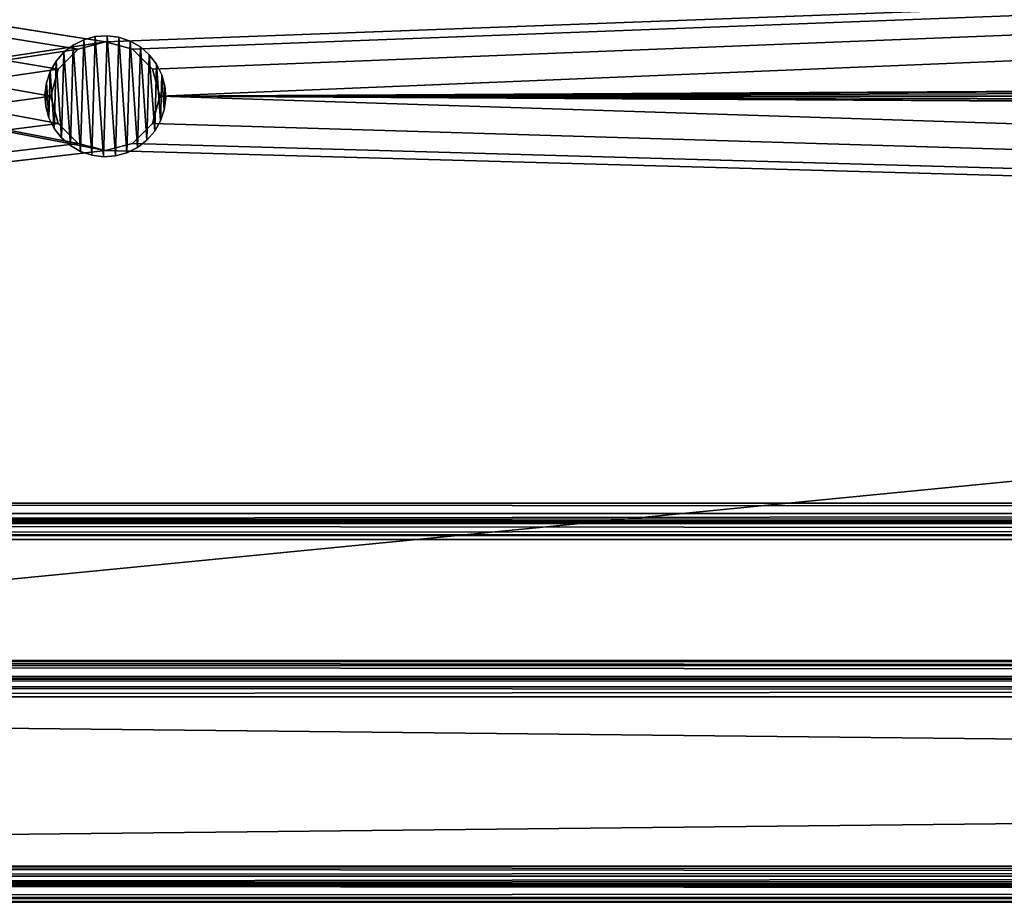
# Model space of a CAD drawing. Header units: millimetres. Extents: x 3 to 784, y 0 to 80.
# Tile 3 of 10: x 149 to 198, y 0 to 44. Entities that reach past the tile are written whole.
import ezdxf

# ---------------------------------------------------------------- set-up
doc = ezdxf.new("R2010")
doc.units = ezdxf.units.MM
doc.header["$LTSCALE"] = 25.4
doc.layers.get('0').update_dxf_attribs({"true_color": 0xff5454})

# ---------------------------------------------------------------- blocks, each defined once
blk = doc.blocks.new('CAMELEON-CANOPY-B-780-8562-8561.STL#2')
at = {"color": 0}
mesh = blk.add_polyface(dxfattribs=at)
corners = [(783.608, 2.196, 42.005), (3.608, 78.596, 42.005), (3.608, 2.196, 42.005), (783.608, 78.596, 42.005)]
mesh.append_faces([[corners[k] for k in face] for face in [(0, 1, 2), (1, 0, 3)]], dxfattribs={"vtx0": -1, "color": 0})
mesh = blk.add_polyface(dxfattribs=at)
corners = [(783.608, 78.596, 41.205), (3.608, 2.196, 41.205), (3.608, 78.596, 41.205), (783.608, 2.196, 41.205)]
mesh.append_faces([[corners[k] for k in face] for face in [(0, 1, 2), (1, 0, 3)]], dxfattribs={"vtx0": -1, "color": 0})
mesh = blk.add_polyface(dxfattribs=at)
corners = [(3.608, 20.196, 15.805), (153.608, 37.696, 15.805), (3.608, 66.596, 15.805), (783.608, 20.196, 15.805), (152.258, 38.058, 15.805), (151.27, 39.046, 15.805), (150.908, 40.396, 15.805), (154.958, 38.058, 15.805), (155.946, 39.046, 15.805), (156.308, 40.396, 15.805), (633.608, 37.696, 15.805), (632.258, 38.058, 15.805), (631.27, 39.046, 15.805), (630.908, 40.396, 15.805), (634.958, 38.058, 15.805), (635.946, 39.046, 15.805), (636.308, 40.396, 15.805), (153.608, 43.096, 15.805), (783.608, 66.596, 15.805), (152.258, 42.734, 15.805), (151.27, 41.746, 15.805), (154.958, 42.734, 15.805), (155.946, 41.746, 15.805), (633.608, 43.096, 15.805), (632.258, 42.734, 15.805), (631.27, 41.746, 15.805), (634.958, 42.734, 15.805), (635.946, 41.746, 15.805)]
mesh.append_faces([[corners[k] for k in face] for face in [(0, 1, 2), (1, 3, 7), (7, 3, 8), (8, 3, 9), (10, 3, 14), (14, 3, 15), (15, 3, 16), (2, 17, 18), (17, 2, 19), (19, 2, 20), (20, 2, 6), (23, 9, 24), (24, 9, 25), (25, 9, 13), (18, 16, 3)]], dxfattribs={"vtx0": -1, "vtx1": -1, "color": 0})
mesh.append_faces([[corners[k] for k in face] for face in [(9, 3, 10), (18, 9, 23)]], dxfattribs={"vtx0": -1, "vtx1": -1, "vtx2": -1, "color": 0})
mesh.append_faces([[corners[k] for k in face] for face in [(1, 0, 3), (2, 1, 4), (2, 4, 5), (2, 5, 6), (9, 10, 11), (9, 11, 12), (9, 12, 13), (18, 17, 21), (18, 21, 22), (18, 22, 9), (18, 23, 26), (18, 26, 27), (18, 27, 16)]], dxfattribs={"vtx0": -1, "vtx2": -1, "color": 0})
mesh = blk.add_polyface(dxfattribs=at)
corners = [(3.608, 66.596, 15.005), (153.608, 43.096, 15.005), (3.608, 20.196, 15.005), (783.608, 66.596, 15.005), (152.258, 42.734, 15.005), (151.27, 41.746, 15.005), (150.908, 40.396, 15.005), (154.958, 42.734, 15.005), (155.946, 41.746, 15.005), (156.308, 40.396, 15.005), (633.608, 43.096, 15.005), (632.258, 42.734, 15.005), (631.27, 41.746, 15.005), (630.908, 40.396, 15.005), (634.958, 42.734, 15.005), (635.946, 41.746, 15.005), (636.308, 40.396, 15.005), (153.608, 37.696, 15.005), (783.608, 20.196, 15.005), (152.258, 38.058, 15.005), (151.27, 39.046, 15.005), (154.958, 38.058, 15.005), (155.946, 39.046, 15.005), (633.608, 37.696, 15.005), (632.258, 38.058, 15.005), (631.27, 39.046, 15.005), (634.958, 38.058, 15.005), (635.946, 39.046, 15.005)]
mesh.append_faces([[corners[k] for k in face] for face in [(0, 1, 2), (1, 3, 7), (7, 3, 8), (8, 3, 9), (10, 3, 14), (14, 3, 15), (15, 3, 16), (2, 17, 18), (17, 2, 19), (19, 2, 20), (20, 2, 6), (23, 9, 24), (24, 9, 25), (25, 9, 13), (18, 16, 3)]], dxfattribs={"vtx0": -1, "vtx1": -1, "color": 0})
mesh.append_faces([[corners[k] for k in face] for face in [(9, 3, 10), (18, 9, 23)]], dxfattribs={"vtx0": -1, "vtx1": -1, "vtx2": -1, "color": 0})
mesh.append_faces([[corners[k] for k in face] for face in [(1, 0, 3), (2, 1, 4), (2, 4, 5), (2, 5, 6), (9, 10, 11), (9, 11, 12), (9, 12, 13), (18, 17, 21), (18, 21, 22), (18, 22, 9), (18, 23, 26), (18, 26, 27), (18, 27, 16)]], dxfattribs={"vtx0": -1, "vtx2": -1, "color": 0})
mesh = blk.add_polyface(dxfattribs=at)
corners = [(150.65, 39.894, 15.005), (150.683, 41.064, 15.005), (150.609, 40.48, 15.005), (150.805, 39.326, 15.005), (150.87, 41.622, 15.005), (151.068, 38.8, 15.005), (151.161, 42.132, 15.005), (151.428, 38.335, 15.005), (151.547, 42.576, 15.005), (151.872, 37.949, 15.005), (152.012, 42.936, 15.005), (152.382, 37.658, 15.005), (152.538, 43.199, 15.005), (152.94, 37.471, 15.005), (153.106, 43.354, 15.005), (153.524, 37.397, 15.005), (153.692, 43.395, 15.005), (154.11, 37.438, 15.005), (154.276, 43.321, 15.005), (154.678, 37.593, 15.005), (154.834, 43.134, 15.005), (155.204, 37.856, 15.005), (155.344, 42.843, 15.005), (155.669, 38.216, 15.005), (155.788, 42.457, 15.005), (156.055, 38.66, 15.005), (156.148, 41.992, 15.005), (156.346, 39.17, 15.005), (156.411, 41.466, 15.005), (156.533, 39.728, 15.005), (156.566, 40.898, 15.005), (156.607, 40.312, 15.005)]
mesh.append_faces([[corners[k] for k in face] for face in [(0, 1, 2), (30, 29, 31)]], dxfattribs={"vtx0": -1, "color": 0})
mesh.append_faces([[corners[k] for k in face] for face in [(1, 3, 4), (4, 5, 6), (6, 7, 8), (8, 9, 10), (10, 11, 12), (12, 13, 14), (14, 15, 16), (16, 17, 18), (18, 19, 20), (20, 21, 22), (22, 23, 24), (24, 25, 26), (26, 27, 28), (28, 29, 30)]], dxfattribs={"vtx0": -1, "vtx1": -1, "color": 0})
mesh.append_faces([[corners[k] for k in face] for face in [(1, 0, 3), (4, 3, 5), (6, 5, 7), (8, 7, 9), (10, 9, 11), (12, 11, 13), (14, 13, 15), (16, 15, 17), (18, 17, 19), (20, 19, 21), (22, 21, 23), (24, 23, 25), (26, 25, 27), (28, 27, 29)]], dxfattribs={"vtx0": -1, "vtx2": -1, "color": 0})
mesh = blk.add_polyface(dxfattribs=at)
corners = [(150.683, 41.064, 0.805), (150.65, 39.894, 0.805), (150.609, 40.48, 0.805), (150.805, 39.326, 0.805), (150.87, 41.622, 0.805), (151.068, 38.8, 0.805), (151.161, 42.132, 0.805), (151.428, 38.335, 0.805), (151.547, 42.576, 0.805), (151.872, 37.949, 0.805), (152.012, 42.936, 0.805), (152.382, 37.658, 0.805), (152.538, 43.199, 0.805), (152.94, 37.471, 0.805), (153.106, 43.354, 0.805), (153.524, 37.397, 0.805), (153.692, 43.395, 0.805), (154.11, 37.438, 0.805), (154.276, 43.321, 0.805), (154.678, 37.593, 0.805), (154.834, 43.134, 0.805), (155.204, 37.856, 0.805), (155.344, 42.843, 0.805), (155.669, 38.216, 0.805), (155.788, 42.457, 0.805), (156.055, 38.66, 0.805), (156.148, 41.992, 0.805), (156.346, 39.17, 0.805), (156.411, 41.466, 0.805), (156.533, 39.728, 0.805), (156.566, 40.898, 0.805), (156.607, 40.312, 0.805)]
mesh.append_faces([[corners[k] for k in face] for face in [(0, 1, 2), (29, 30, 31)]], dxfattribs={"vtx0": -1, "color": 0})
mesh.append_faces([[corners[k] for k in face] for face in [(1, 0, 3), (3, 4, 5), (5, 6, 7), (7, 8, 9), (9, 10, 11), (11, 12, 13), (13, 14, 15), (15, 16, 17), (17, 18, 19), (19, 20, 21), (21, 22, 23), (23, 24, 25), (25, 26, 27), (27, 28, 29)]], dxfattribs={"vtx0": -1, "vtx1": -1, "color": 0})
mesh.append_faces([[corners[k] for k in face] for face in [(3, 0, 4), (5, 4, 6), (7, 6, 8), (9, 8, 10), (11, 10, 12), (13, 12, 14), (15, 14, 16), (17, 16, 18), (19, 18, 20), (21, 20, 22), (23, 22, 24), (25, 24, 26), (27, 26, 28), (29, 28, 30)]], dxfattribs={"vtx0": -1, "vtx2": -1, "color": 0})
mesh = blk.add_polyface(dxfattribs=at)
corners = [(152.012, 42.936, 15.005), (152.538, 43.199, 0.805), (152.012, 42.936, 0.805), (152.538, 43.199, 15.005)]
mesh.append_faces([[corners[k] for k in face] for face in [(0, 1, 2), (1, 0, 3)]], dxfattribs={"vtx0": -1, "color": 0})
mesh = blk.add_polyface(dxfattribs=at)
corners = [(153.608, 43.096, 15.805), (152.258, 42.734, 15.005), (153.608, 43.096, 15.005), (152.258, 42.734, 15.805)]
mesh.append_faces([[corners[k] for k in face] for face in [(0, 1, 2), (1, 0, 3)]], dxfattribs={"vtx0": -1, "color": 0})
mesh = blk.add_polyface(dxfattribs=at)
corners = [(152.538, 43.199, 15.005), (153.106, 43.354, 0.805), (152.538, 43.199, 0.805), (153.106, 43.354, 15.005)]
mesh.append_faces([[corners[k] for k in face] for face in [(0, 1, 2), (1, 0, 3)]], dxfattribs={"vtx0": -1, "color": 0})
mesh = blk.add_polyface(dxfattribs=at)
corners = [(153.106, 43.354, 15.005), (153.692, 43.395, 0.805), (153.106, 43.354, 0.805), (153.692, 43.395, 15.005)]
mesh.append_faces([[corners[k] for k in face] for face in [(0, 1, 2), (1, 0, 3)]], dxfattribs={"vtx0": -1, "color": 0})
mesh = blk.add_polyface(dxfattribs=at)
corners = [(154.958, 42.734, 15.805), (153.608, 43.096, 15.005), (154.958, 42.734, 15.005), (153.608, 43.096, 15.805)]
mesh.append_faces([[corners[k] for k in face] for face in [(0, 1, 2), (1, 0, 3)]], dxfattribs={"vtx0": -1, "color": 0})
mesh = blk.add_polyface(dxfattribs=at)
corners = [(153.692, 43.395, 15.005), (154.276, 43.321, 0.805), (153.692, 43.395, 0.805), (154.276, 43.321, 15.005)]
mesh.append_faces([[corners[k] for k in face] for face in [(0, 1, 2), (1, 0, 3)]], dxfattribs={"vtx0": -1, "color": 0})
mesh = blk.add_polyface(dxfattribs=at)
corners = [(154.276, 43.321, 15.005), (154.834, 43.134, 0.805), (154.276, 43.321, 0.805), (154.834, 43.134, 15.005)]
mesh.append_faces([[corners[k] for k in face] for face in [(0, 1, 2), (1, 0, 3)]], dxfattribs={"vtx0": -1, "color": 0})
mesh = blk.add_polyface(dxfattribs=at)
corners = [(154.834, 43.134, 15.005), (155.344, 42.843, 0.805), (154.834, 43.134, 0.805), (155.344, 42.843, 15.005)]
mesh.append_faces([[corners[k] for k in face] for face in [(0, 1, 2), (1, 0, 3)]], dxfattribs={"vtx0": -1, "color": 0})
mesh = blk.add_polyface(dxfattribs=at)
corners = [(151.547, 42.576, 15.005), (151.161, 42.132, 0.805), (151.161, 42.132, 15.005), (151.547, 42.576, 0.805)]
mesh.append_faces([[corners[k] for k in face] for face in [(0, 1, 2), (1, 0, 3)]], dxfattribs={"vtx0": -1, "color": 0})
mesh = blk.add_polyface(dxfattribs=at)
corners = [(152.258, 42.734, 15.805), (151.27, 41.746, 15.005), (152.258, 42.734, 15.005), (151.27, 41.746, 15.805)]
mesh.append_faces([[corners[k] for k in face] for face in [(0, 1, 2), (1, 0, 3)]], dxfattribs={"vtx0": -1, "color": 0})
mesh = blk.add_polyface(dxfattribs=at)
corners = [(151.547, 42.576, 15.005), (152.012, 42.936, 0.805), (151.547, 42.576, 0.805), (152.012, 42.936, 15.005)]
mesh.append_faces([[corners[k] for k in face] for face in [(0, 1, 2), (1, 0, 3)]], dxfattribs={"vtx0": -1, "color": 0})
mesh = blk.add_polyface(dxfattribs=at)
corners = [(155.946, 41.746, 15.805), (154.958, 42.734, 15.005), (155.946, 41.746, 15.005), (154.958, 42.734, 15.805)]
mesh.append_faces([[corners[k] for k in face] for face in [(0, 1, 2), (1, 0, 3)]], dxfattribs={"vtx0": -1, "color": 0})
mesh = blk.add_polyface(dxfattribs=at)
corners = [(155.344, 42.843, 15.005), (155.788, 42.457, 0.805), (155.344, 42.843, 0.805), (155.788, 42.457, 15.005)]
mesh.append_faces([[corners[k] for k in face] for face in [(0, 1, 2), (1, 0, 3)]], dxfattribs={"vtx0": -1, "color": 0})
mesh = blk.add_polyface(dxfattribs=at)
corners = [(151.161, 42.132, 15.005), (150.87, 41.622, 0.805), (150.87, 41.622, 15.005), (151.161, 42.132, 0.805)]
mesh.append_faces([[corners[k] for k in face] for face in [(0, 1, 2), (1, 0, 3)]], dxfattribs={"vtx0": -1, "color": 0})
mesh = blk.add_polyface(dxfattribs=at)
corners = [(155.788, 42.457, 0.805), (156.148, 41.992, 15.005), (156.148, 41.992, 0.805), (155.788, 42.457, 15.005)]
mesh.append_faces([[corners[k] for k in face] for face in [(0, 1, 2), (1, 0, 3)]], dxfattribs={"vtx0": -1, "color": 0})
mesh = blk.add_polyface(dxfattribs=at)
corners = [(150.87, 41.622, 15.005), (150.683, 41.064, 0.805), (150.683, 41.064, 15.005), (150.87, 41.622, 0.805)]
mesh.append_faces([[corners[k] for k in face] for face in [(0, 1, 2), (1, 0, 3)]], dxfattribs={"vtx0": -1, "color": 0})
mesh = blk.add_polyface(dxfattribs=at)
corners = [(151.27, 41.746, 15.005), (150.908, 40.396, 15.805), (150.908, 40.396, 15.005), (151.27, 41.746, 15.805)]
mesh.append_faces([[corners[k] for k in face] for face in [(0, 1, 2), (1, 0, 3)]], dxfattribs={"vtx0": -1, "color": 0})
mesh = blk.add_polyface(dxfattribs=at)
corners = [(155.946, 41.746, 15.805), (156.308, 40.396, 15.005), (156.308, 40.396, 15.805), (155.946, 41.746, 15.005)]
mesh.append_faces([[corners[k] for k in face] for face in [(0, 1, 2), (1, 0, 3)]], dxfattribs={"vtx0": -1, "color": 0})
mesh = blk.add_polyface(dxfattribs=at)
corners = [(156.148, 41.992, 0.805), (156.411, 41.466, 15.005), (156.411, 41.466, 0.805), (156.148, 41.992, 15.005)]
mesh.append_faces([[corners[k] for k in face] for face in [(0, 1, 2), (1, 0, 3)]], dxfattribs={"vtx0": -1, "color": 0})
mesh = blk.add_polyface(dxfattribs=at)
corners = [(150.683, 41.064, 15.005), (150.609, 40.48, 0.805), (150.609, 40.48, 15.005), (150.683, 41.064, 0.805)]
mesh.append_faces([[corners[k] for k in face] for face in [(0, 1, 2), (1, 0, 3)]], dxfattribs={"vtx0": -1, "color": 0})
mesh = blk.add_polyface(dxfattribs=at)
corners = [(156.411, 41.466, 0.805), (156.566, 40.898, 15.005), (156.566, 40.898, 0.805), (156.411, 41.466, 15.005)]
mesh.append_faces([[corners[k] for k in face] for face in [(0, 1, 2), (1, 0, 3)]], dxfattribs={"vtx0": -1, "color": 0})
mesh = blk.add_polyface(dxfattribs=at)
corners = [(156.566, 40.898, 0.805), (156.607, 40.312, 15.005), (156.607, 40.312, 0.805), (156.566, 40.898, 15.005)]
mesh.append_faces([[corners[k] for k in face] for face in [(0, 1, 2), (1, 0, 3)]], dxfattribs={"vtx0": -1, "color": 0})
mesh = blk.add_polyface(dxfattribs=at)
corners = [(150.609, 40.48, 15.005), (150.65, 39.894, 0.805), (150.65, 39.894, 15.005), (150.609, 40.48, 0.805)]
mesh.append_faces([[corners[k] for k in face] for face in [(0, 1, 2), (1, 0, 3)]], dxfattribs={"vtx0": -1, "color": 0})
mesh = blk.add_polyface(dxfattribs=at)
corners = [(150.908, 40.396, 15.005), (151.27, 39.046, 15.805), (151.27, 39.046, 15.005), (150.908, 40.396, 15.805)]
mesh.append_faces([[corners[k] for k in face] for face in [(0, 1, 2), (1, 0, 3)]], dxfattribs={"vtx0": -1, "color": 0})
mesh = blk.add_polyface(dxfattribs=at)
corners = [(156.308, 40.396, 15.805), (155.946, 39.046, 15.005), (155.946, 39.046, 15.805), (156.308, 40.396, 15.005)]
mesh.append_faces([[corners[k] for k in face] for face in [(0, 1, 2), (1, 0, 3)]], dxfattribs={"vtx0": -1, "color": 0})
mesh = blk.add_polyface(dxfattribs=at)
corners = [(156.607, 40.312, 0.805), (156.533, 39.728, 15.005), (156.533, 39.728, 0.805), (156.607, 40.312, 15.005)]
mesh.append_faces([[corners[k] for k in face] for face in [(0, 1, 2), (1, 0, 3)]], dxfattribs={"vtx0": -1, "color": 0})
mesh = blk.add_polyface(dxfattribs=at)
corners = [(150.65, 39.894, 15.005), (150.805, 39.326, 0.805), (150.805, 39.326, 15.005), (150.65, 39.894, 0.805)]
mesh.append_faces([[corners[k] for k in face] for face in [(0, 1, 2), (1, 0, 3)]], dxfattribs={"vtx0": -1, "color": 0})
mesh = blk.add_polyface(dxfattribs=at)
corners = [(156.533, 39.728, 0.805), (156.346, 39.17, 15.005), (156.346, 39.17, 0.805), (156.533, 39.728, 15.005)]
mesh.append_faces([[corners[k] for k in face] for face in [(0, 1, 2), (1, 0, 3)]], dxfattribs={"vtx0": -1, "color": 0})
mesh = blk.add_polyface(dxfattribs=at)
corners = [(150.805, 39.326, 15.005), (151.068, 38.8, 0.805), (151.068, 38.8, 15.005), (150.805, 39.326, 0.805)]
mesh.append_faces([[corners[k] for k in face] for face in [(0, 1, 2), (1, 0, 3)]], dxfattribs={"vtx0": -1, "color": 0})
mesh = blk.add_polyface(dxfattribs=at)
corners = [(156.346, 39.17, 0.805), (156.055, 38.66, 15.005), (156.055, 38.66, 0.805), (156.346, 39.17, 15.005)]
mesh.append_faces([[corners[k] for k in face] for face in [(0, 1, 2), (1, 0, 3)]], dxfattribs={"vtx0": -1, "color": 0})
mesh = blk.add_polyface(dxfattribs=at)
corners = [(151.068, 38.8, 15.005), (151.428, 38.335, 0.805), (151.428, 38.335, 15.005), (151.068, 38.8, 0.805)]
mesh.append_faces([[corners[k] for k in face] for face in [(0, 1, 2), (1, 0, 3)]], dxfattribs={"vtx0": -1, "color": 0})
mesh = blk.add_polyface(dxfattribs=at)
corners = [(151.27, 39.046, 15.805), (152.258, 38.058, 15.005), (151.27, 39.046, 15.005), (152.258, 38.058, 15.805)]
mesh.append_faces([[corners[k] for k in face] for face in [(0, 1, 2), (1, 0, 3)]], dxfattribs={"vtx0": -1, "color": 0})
mesh = blk.add_polyface(dxfattribs=at)
corners = [(155.946, 39.046, 15.805), (154.958, 38.058, 15.005), (154.958, 38.058, 15.805), (155.946, 39.046, 15.005)]
mesh.append_faces([[corners[k] for k in face] for face in [(0, 1, 2), (1, 0, 3)]], dxfattribs={"vtx0": -1, "color": 0})
mesh = blk.add_polyface(dxfattribs=at)
corners = [(156.055, 38.66, 0.805), (155.669, 38.216, 15.005), (155.669, 38.216, 0.805), (156.055, 38.66, 15.005)]
mesh.append_faces([[corners[k] for k in face] for face in [(0, 1, 2), (1, 0, 3)]], dxfattribs={"vtx0": -1, "color": 0})
mesh = blk.add_polyface(dxfattribs=at)
corners = [(151.872, 37.949, 15.005), (151.428, 38.335, 0.805), (151.872, 37.949, 0.805), (151.428, 38.335, 15.005)]
mesh.append_faces([[corners[k] for k in face] for face in [(0, 1, 2), (1, 0, 3)]], dxfattribs={"vtx0": -1, "color": 0})
mesh = blk.add_polyface(dxfattribs=at)
corners = [(155.669, 38.216, 15.005), (155.204, 37.856, 0.805), (155.669, 38.216, 0.805), (155.204, 37.856, 15.005)]
mesh.append_faces([[corners[k] for k in face] for face in [(0, 1, 2), (1, 0, 3)]], dxfattribs={"vtx0": -1, "color": 0})
mesh = blk.add_polyface(dxfattribs=at)
corners = [(152.382, 37.658, 15.005), (151.872, 37.949, 0.805), (152.382, 37.658, 0.805), (151.872, 37.949, 15.005)]
mesh.append_faces([[corners[k] for k in face] for face in [(0, 1, 2), (1, 0, 3)]], dxfattribs={"vtx0": -1, "color": 0})
mesh = blk.add_polyface(dxfattribs=at)
corners = [(152.258, 38.058, 15.805), (153.608, 37.696, 15.005), (152.258, 38.058, 15.005), (153.608, 37.696, 15.805)]
mesh.append_faces([[corners[k] for k in face] for face in [(0, 1, 2), (1, 0, 3)]], dxfattribs={"vtx0": -1, "color": 0})
mesh = blk.add_polyface(dxfattribs=at)
corners = [(152.94, 37.471, 15.005), (152.382, 37.658, 0.805), (152.94, 37.471, 0.805), (152.382, 37.658, 15.005)]
mesh.append_faces([[corners[k] for k in face] for face in [(0, 1, 2), (1, 0, 3)]], dxfattribs={"vtx0": -1, "color": 0})
mesh = blk.add_polyface(dxfattribs=at)
corners = [(153.608, 37.696, 15.805), (154.958, 38.058, 15.005), (153.608, 37.696, 15.005), (154.958, 38.058, 15.805)]
mesh.append_faces([[corners[k] for k in face] for face in [(0, 1, 2), (1, 0, 3)]], dxfattribs={"vtx0": -1, "color": 0})
mesh = blk.add_polyface(dxfattribs=at)
corners = [(155.204, 37.856, 15.005), (154.678, 37.593, 0.805), (155.204, 37.856, 0.805), (154.678, 37.593, 15.005)]
mesh.append_faces([[corners[k] for k in face] for face in [(0, 1, 2), (1, 0, 3)]], dxfattribs={"vtx0": -1, "color": 0})
mesh = blk.add_polyface(dxfattribs=at)
corners = [(153.524, 37.397, 15.005), (152.94, 37.471, 0.805), (153.524, 37.397, 0.805), (152.94, 37.471, 15.005)]
mesh.append_faces([[corners[k] for k in face] for face in [(0, 1, 2), (1, 0, 3)]], dxfattribs={"vtx0": -1, "color": 0})
mesh = blk.add_polyface(dxfattribs=at)
corners = [(154.11, 37.438, 15.005), (153.524, 37.397, 0.805), (154.11, 37.438, 0.805), (153.524, 37.397, 15.005)]
mesh.append_faces([[corners[k] for k in face] for face in [(0, 1, 2), (1, 0, 3)]], dxfattribs={"vtx0": -1, "color": 0})
mesh = blk.add_polyface(dxfattribs=at)
corners = [(154.678, 37.593, 15.005), (154.11, 37.438, 0.805), (154.678, 37.593, 0.805), (154.11, 37.438, 15.005)]
mesh.append_faces([[corners[k] for k in face] for face in [(0, 1, 2), (1, 0, 3)]], dxfattribs={"vtx0": -1, "color": 0})
mesh = blk.add_polyface(dxfattribs=at)
corners = [(783.608, 19.696, 15.939), (3.608, 20.196, 15.805), (3.608, 19.696, 15.939), (783.608, 20.196, 15.805)]
mesh.append_faces([[corners[k] for k in face] for face in [(0, 1, 2), (1, 0, 3)]], dxfattribs={"vtx0": -1, "color": 0})
mesh = blk.add_polyface(dxfattribs=at)
corners = [(783.608, 20.196, 15.005), (3.608, 19.296, 15.247), (3.608, 20.196, 15.005), (783.608, 19.296, 15.247)]
mesh.append_faces([[corners[k] for k in face] for face in [(0, 1, 2), (1, 0, 3)]], dxfattribs={"vtx0": -1, "color": 0})
mesh = blk.add_polyface(dxfattribs=at)
corners = [(3.608, 19.33, 16.305), (783.608, 19.696, 15.939), (3.608, 19.696, 15.939), (783.608, 19.33, 16.305)]
mesh.append_faces([[corners[k] for k in face] for face in [(0, 1, 2), (1, 0, 3)]], dxfattribs={"vtx0": -1, "color": 0})
mesh = blk.add_polyface(dxfattribs=at)
corners = [(3.608, 19.196, 16.805), (783.608, 19.33, 16.305), (3.608, 19.33, 16.305), (783.608, 19.196, 16.805)]
mesh.append_faces([[corners[k] for k in face] for face in [(0, 1, 2), (1, 0, 3)]], dxfattribs={"vtx0": -1, "color": 0})
mesh = blk.add_polyface(dxfattribs=at)
corners = [(783.608, 19.296, 15.247), (3.608, 18.637, 15.905), (3.608, 19.296, 15.247), (783.608, 18.637, 15.905)]
mesh.append_faces([[corners[k] for k in face] for face in [(0, 1, 2), (1, 0, 3)]], dxfattribs={"vtx0": -1, "color": 0})
mesh = blk.add_polyface(dxfattribs=at)
corners = [(3.608, 19.196, 22.005), (783.608, 19.196, 16.805), (3.608, 19.196, 16.805), (783.608, 19.196, 22.005)]
mesh.append_faces([[corners[k] for k in face] for face in [(0, 1, 2), (1, 0, 3)]], dxfattribs={"vtx0": -1, "color": 0})
mesh = blk.add_polyface(dxfattribs=at)
corners = [(783.608, 18.396, 22.005), (3.608, 19.196, 22.005), (3.608, 18.396, 22.005), (783.608, 19.196, 22.005)]
mesh.append_faces([[corners[k] for k in face] for face in [(0, 1, 2), (1, 0, 3)]], dxfattribs={"vtx0": -1, "color": 0})
mesh = blk.add_polyface(dxfattribs=at)
corners = [(783.608, 18.396, 16.805), (3.608, 18.637, 15.905), (783.608, 18.637, 15.905), (3.608, 18.396, 16.805)]
mesh.append_faces([[corners[k] for k in face] for face in [(0, 1, 2), (1, 0, 3)]], dxfattribs={"vtx0": -1, "color": 0})
mesh = blk.add_polyface(dxfattribs=at)
corners = [(783.608, 18.396, 22.005), (3.608, 18.396, 16.805), (783.608, 18.396, 16.805), (3.608, 18.396, 22.005)]
mesh.append_faces([[corners[k] for k in face] for face in [(0, 1, 2), (1, 0, 3)]], dxfattribs={"vtx0": -1, "color": 0})
mesh = blk.add_polyface(dxfattribs=at)
corners = [(3.608, 12.396, 22.005), (783.608, 12.396, 16.805), (3.608, 12.396, 16.805), (783.608, 12.396, 22.005)]
mesh.append_faces([[corners[k] for k in face] for face in [(0, 1, 2), (1, 0, 3)]], dxfattribs={"vtx0": -1, "color": 0})
mesh = blk.add_polyface(dxfattribs=at)
corners = [(3.608, 12.396, 16.805), (783.608, 12.155, 15.905), (3.608, 12.155, 15.905), (783.608, 12.396, 16.805)]
mesh.append_faces([[corners[k] for k in face] for face in [(0, 1, 2), (1, 0, 3)]], dxfattribs={"vtx0": -1, "color": 0})
mesh = blk.add_polyface(dxfattribs=at)
corners = [(783.608, 11.596, 22.005), (3.608, 12.396, 22.005), (3.608, 11.596, 22.005), (783.608, 12.396, 22.005)]
mesh.append_faces([[corners[k] for k in face] for face in [(0, 1, 2), (1, 0, 3)]], dxfattribs={"vtx0": -1, "color": 0})
mesh = blk.add_polyface(dxfattribs=at)
corners = [(3.608, 12.155, 15.905), (783.608, 11.496, 15.247), (3.608, 11.496, 15.247), (783.608, 12.155, 15.905)]
mesh.append_faces([[corners[k] for k in face] for face in [(0, 1, 2), (1, 0, 3)]], dxfattribs={"vtx0": -1, "color": 0})
mesh = blk.add_polyface(dxfattribs=at)
corners = [(783.608, 11.596, 16.805), (3.608, 11.462, 16.305), (783.608, 11.462, 16.305), (3.608, 11.596, 16.805)]
mesh.append_faces([[corners[k] for k in face] for face in [(0, 1, 2), (1, 0, 3)]], dxfattribs={"vtx0": -1, "color": 0})
mesh = blk.add_polyface(dxfattribs=at)
corners = [(783.608, 11.596, 22.005), (3.608, 11.596, 16.805), (783.608, 11.596, 16.805), (3.608, 11.596, 22.005)]
mesh.append_faces([[corners[k] for k in face] for face in [(0, 1, 2), (1, 0, 3)]], dxfattribs={"vtx0": -1, "color": 0})
mesh = blk.add_polyface(dxfattribs=at)
corners = [(783.608, 11.496, 15.247), (3.608, 10.596, 15.005), (3.608, 11.496, 15.247), (783.608, 10.596, 15.005)]
mesh.append_faces([[corners[k] for k in face] for face in [(0, 1, 2), (1, 0, 3)]], dxfattribs={"vtx0": -1, "color": 0})
mesh = blk.add_polyface(dxfattribs=at)
corners = [(783.608, 11.096, 15.939), (3.608, 11.462, 16.305), (3.608, 11.096, 15.939), (783.608, 11.462, 16.305)]
mesh.append_faces([[corners[k] for k in face] for face in [(0, 1, 2), (1, 0, 3)]], dxfattribs={"vtx0": -1, "color": 0})
mesh = blk.add_polyface(dxfattribs=at)
corners = [(783.608, 10.596, 15.805), (3.608, 11.096, 15.939), (3.608, 10.596, 15.805), (783.608, 11.096, 15.939)]
mesh.append_faces([[corners[k] for k in face] for face in [(0, 1, 2), (1, 0, 3)]], dxfattribs={"vtx0": -1, "color": 0})
mesh = blk.add_polyface(dxfattribs=at)
corners = [(783.608, 10.596, 15.005), (3.608, 2.196, 15.005), (3.608, 10.596, 15.005), (783.608, 2.196, 15.005)]
mesh.append_faces([[corners[k] for k in face] for face in [(0, 1, 2), (1, 0, 3)]], dxfattribs={"vtx0": -1, "color": 0})
mesh = blk.add_polyface(dxfattribs=at)
corners = [(783.608, 2.196, 15.805), (3.608, 10.596, 15.805), (3.608, 2.196, 15.805), (783.608, 10.596, 15.805)]
mesh.append_faces([[corners[k] for k in face] for face in [(0, 1, 2), (1, 0, 3)]], dxfattribs={"vtx0": -1, "color": 0})
mesh = blk.add_polyface(dxfattribs=at)
corners = [(783.608, 2.196, 15.005), (3.608, 1.296, 15.247), (3.608, 2.196, 15.005), (783.608, 1.296, 15.247)]
mesh.append_faces([[corners[k] for k in face] for face in [(0, 1, 2), (1, 0, 3)]], dxfattribs={"vtx0": -1, "color": 0})
mesh = blk.add_polyface(dxfattribs=at)
corners = [(783.608, 1.296, 41.764), (3.608, 2.196, 42.005), (3.608, 1.296, 41.764), (783.608, 2.196, 42.005)]
mesh.append_faces([[corners[k] for k in face] for face in [(0, 1, 2), (1, 0, 3)]], dxfattribs={"vtx0": -1, "color": 0})
mesh = blk.add_polyface(dxfattribs=at)
corners = [(783.608, 2.196, 41.205), (3.608, 1.696, 41.072), (3.608, 2.196, 41.205), (783.608, 1.696, 41.072)]
mesh.append_faces([[corners[k] for k in face] for face in [(0, 1, 2), (1, 0, 3)]], dxfattribs={"vtx0": -1, "color": 0})
mesh = blk.add_polyface(dxfattribs=at)
corners = [(783.608, 1.696, 15.939), (3.608, 2.196, 15.805), (3.608, 1.696, 15.939), (783.608, 2.196, 15.805)]
mesh.append_faces([[corners[k] for k in face] for face in [(0, 1, 2), (1, 0, 3)]], dxfattribs={"vtx0": -1, "color": 0})
mesh = blk.add_polyface(dxfattribs=at)
corners = [(783.608, 1.696, 41.072), (3.608, 1.33, 40.705), (3.608, 1.696, 41.072), (783.608, 1.33, 40.705)]
mesh.append_faces([[corners[k] for k in face] for face in [(0, 1, 2), (1, 0, 3)]], dxfattribs={"vtx0": -1, "color": 0})
mesh = blk.add_polyface(dxfattribs=at)
corners = [(3.608, 1.33, 16.305), (783.608, 1.696, 15.939), (3.608, 1.696, 15.939), (783.608, 1.33, 16.305)]
mesh.append_faces([[corners[k] for k in face] for face in [(0, 1, 2), (1, 0, 3)]], dxfattribs={"vtx0": -1, "color": 0})
mesh = blk.add_polyface(dxfattribs=at)
corners = [(3.608, 1.33, 40.705), (783.608, 1.196, 40.205), (3.608, 1.196, 40.205), (783.608, 1.33, 40.705)]
mesh.append_faces([[corners[k] for k in face] for face in [(0, 1, 2), (1, 0, 3)]], dxfattribs={"vtx0": -1, "color": 0})
mesh = blk.add_polyface(dxfattribs=at)
corners = [(3.608, 1.196, 16.805), (783.608, 1.33, 16.305), (3.608, 1.33, 16.305), (783.608, 1.196, 16.805)]
mesh.append_faces([[corners[k] for k in face] for face in [(0, 1, 2), (1, 0, 3)]], dxfattribs={"vtx0": -1, "color": 0})
mesh = blk.add_polyface(dxfattribs=at)
corners = [(783.608, 1.296, 15.247), (3.608, 0.637, 15.905), (3.608, 1.296, 15.247), (783.608, 0.637, 15.905)]
mesh.append_faces([[corners[k] for k in face] for face in [(0, 1, 2), (1, 0, 3)]], dxfattribs={"vtx0": -1, "color": 0})
mesh = blk.add_polyface(dxfattribs=at)
corners = [(783.608, 0.637, 41.105), (3.608, 1.296, 41.764), (3.608, 0.637, 41.105), (783.608, 1.296, 41.764)]
mesh.append_faces([[corners[k] for k in face] for face in [(0, 1, 2), (1, 0, 3)]], dxfattribs={"vtx0": -1, "color": 0})
mesh = blk.add_polyface(dxfattribs=at)
corners = [(3.608, 1.196, 40.205), (783.608, 1.196, 16.805), (3.608, 1.196, 16.805), (783.608, 1.196, 40.205)]
mesh.append_faces([[corners[k] for k in face] for face in [(0, 1, 2), (1, 0, 3)]], dxfattribs={"vtx0": -1, "color": 0})
mesh = blk.add_polyface(dxfattribs=at)
corners = [(783.608, 0.396, 16.805), (3.608, 0.637, 15.905), (783.608, 0.637, 15.905), (3.608, 0.396, 16.805)]
mesh.append_faces([[corners[k] for k in face] for face in [(0, 1, 2), (1, 0, 3)]], dxfattribs={"vtx0": -1, "color": 0})
mesh = blk.add_polyface(dxfattribs=at)
corners = [(783.608, 0.637, 41.105), (3.608, 0.396, 40.205), (783.608, 0.396, 40.205), (3.608, 0.637, 41.105)]
mesh.append_faces([[corners[k] for k in face] for face in [(0, 1, 2), (1, 0, 3)]], dxfattribs={"vtx0": -1, "color": 0})
mesh = blk.add_polyface(dxfattribs=at)
corners = [(783.608, 0.396, 40.205), (3.608, 0.396, 16.805), (783.608, 0.396, 16.805), (3.608, 0.396, 40.205)]
mesh.append_faces([[corners[k] for k in face] for face in [(0, 1, 2), (1, 0, 3)]], dxfattribs={"vtx0": -1, "color": 0})

msp = doc.modelspace()

# ---------------------------------------------------------------- block references
at = {"color": 250, "true_color": 0x262626}
msp.add_blockref('CAMELEON-CANOPY-B-780-8562-8561.STL#2', (0, 0), dxfattribs=at)

doc.saveas('drawing.dxf')
